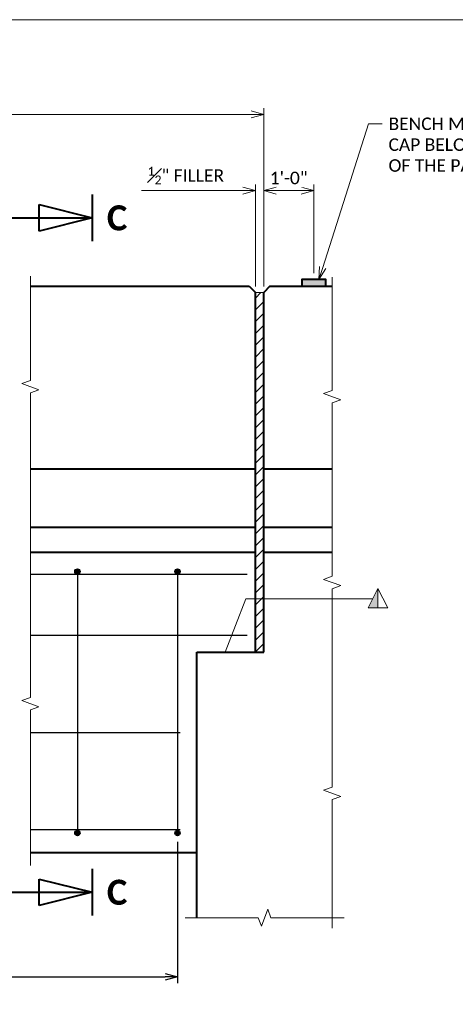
# Model space of a CAD drawing. Extents: x -1726 to 174, y -2769 to -2517.
# Tile 6 of 13: x -1612 to -1560, y -2635 to -2517. Entities that reach past the tile are written whole.
import ezdxf
from ezdxf import colors
from ezdxf.entities.mleader import LeaderData, LeaderLine
from ezdxf.enums import TextEntityAlignment as Align
from ezdxf.math import Vec2, Vec3

# ---------------------------------------------------------------- set-up
doc = ezdxf.new("R2010")
doc.units = 0
doc.header["$MEASUREMENT"] = 0
for name, color, linetype, lineweight in [('B_ANNO', 7, 'Continuous', 18), ('B_ANNO_BREAK', 7, 'Continuous', 18), ('B_ANNO_DIM', 7, 'Continuous', 18), ('B_ANNO_SYMB', 7, 'Continuous', 18), ('B_ANNO_TEXT', 7, 'Continuous', 18), ('B_CONC_ABUT', 30, 'Continuous', 40), ('B_CONC_FTG', 32, 'Continuous', 40), ('B_CONC_PPT', 12, 'Continuous', 40), ('B_DETAIL', 7, 'Continuous', 18), ('B_REBAR', 5, 'Continuous', 25)]:
    doc.layers.add(name, color=color, linetype=linetype, lineweight=lineweight)
doc.layers.add('B_ANNO_NOPLOT', color=47, linetype='Continuous', lineweight=18, plot=False)
doc.styles.add('Annotative', font='calibri.ttf', dxfattribs={"height": 0.0625})
doc.styles.get("Standard").update_dxf_attribs({"font": 'calibri.ttf'})
doc.styles.add('Title', font='calibrib.ttf', dxfattribs={"height": 0.125})
doc.dimstyles.new('Annotative', dxfattribs={"dimscale": 0, "dimtxt": 0.0625, "dimasz": 0.0625, "dimexe": 0.03125, "dimexo": 0.03125, "dimgap": 0.03125, "dimtad": 1, "dimdec": 3, "dimzin": 3, "dimdsep": 46, "dimlunit": 4, "dimtxsty": 'Standard', "dimblk": 'OPEN30', "dimcen": 0.03125, "dimaunit": 1, "dimadec": 0, "dimazin": 3, "dimtfac": 0.75, "dimtdec": 3, "dimtofl": 0, "dimtmove": 0, "dimatfit": 3, "dimldrblk": 'OPEN30', "dimfxl": 1, "dimtfill": 1, "dimfrac": 1, "dimtolj": 1, "dimtzin": 0, "dimarcsym": 0})

# ---------------------------------------------------------------- blocks, each defined once
blk = doc.blocks.new('SECTION')
at = {"layer": 'B_ANNO', "lineweight": 40}
for p, q in [((-1.5, 1.404), (-1.5, -1.404)), ((-4.665, -0.79125), (-4.665, 0.79125)), ((-4.665, 0.79125), (-1.5, 0)), ((-6.353, 0), (-1.5, 0)), ((-1.5, 0), (-4.665, -0.79125))]:
    blk.add_line(p, q, dxfattribs=at)
at = {"style": 'Title'}
blk.add_attdef('A', text='', height=1.5, dxfattribs=at).set_placement((0, 0), align=Align.MIDDLE_CENTER)
blk = doc.blocks.new('_Open30')
at = {"color": 0, "linetype": 'ByBlock', "lineweight": -2}
for p, q in [((-1, 0.268), (0, 0)), ((0, 0), (-1, -0.268)), ((0, 0), (-1, 0))]:
    blk.add_line(p, q, dxfattribs=at)
blk = doc.blocks.new('*D747')
at = {"layer": 'B_ANNO_DIM', "color": 0, "lineweight": -2, "transparency": 16777216}
for p, q in [((24.37, 153.42), (24.37, 136.51)), ((132.94, 153.42), (132.94, 136.51)), ((25.87, 137.26), (131.44, 137.26))]:
    blk.add_line(p, q, dxfattribs=at)
at = {"layer": 'Defpoints', "color": 0, "transparency": 16777216}
for p in [(24.37, 154.17), (132.94, 154.17), (132.94, 137.26)]:
    blk.add_point(p, dxfattribs=at)
at = {"layer": 'B_ANNO_DIM', "color": 0, "lineweight": -2, "transparency": 16777216, "xscale": 1.5, "yscale": 1.5, "zscale": 1.5, "rotation": 180}
blk.add_blockref('_Open30', (24.37, 137.26), dxfattribs=at)
at = {"layer": 'B_ANNO_DIM', "color": 0, "lineweight": -2, "transparency": 16777216, "xscale": 1.5, "yscale": 1.5, "zscale": 1.5}
blk.add_blockref('_Open30', (132.94, 137.26), dxfattribs=at)
at = {"layer": 'B_ANNO_DIM', "color": 0, "transparency": 16777216, "insert": (67.38, 139.03), "char_height": 1.5, "attachment_point": 5}
blk.add_mtext('\\A1;    SPA. @ 1\'-0" =              - R407 (WING   )', dxfattribs=at)
blk = doc.blocks.new('*U68')
at = {"layer": 'B_ANNO_NOPLOT', "flags": 128}
blk.add_lwpolyline([(0, 291.7697), (0, 543.7697), (323.9277, 543.7697), (323.9277, 530.6249), (378, 530.6249), (378, 332.2693), (316.5708, 332.2693), (316.5708, 291.7697)], close=True, dxfattribs=at)
blk = doc.blocks.new('*U107')
at = {"layer": 'B_ANNO_NOPLOT', "flags": 128}
blk.add_lwpolyline([(0, 583.5395), (0, 835.5395), (323.9277, 835.5395), (323.9277, 822.3946), (378, 822.3946), (378, 624.0391), (316.5708, 624.0391), (316.5708, 583.5395)], close=True, dxfattribs=at)
blk = doc.blocks.new('*U764')
at = {"layer": 'B_ANNO_NOPLOT', "flags": 128}
blk.add_lwpolyline([(0, 875.31), (0, 1127.31), (323.93, 1127.31), (323.93, 1114.16), (378, 1114.16), (378, 915.81), (316.57, 915.81), (316.57, 875.31)], close=True, dxfattribs=at)
at = {"layer": 'B_ANNO_TEXT', "style": 'Annotative'}
for tag, p in [('WING#1', (91.63, 1116.72)), ('LENGW2', (94.58, 1116.72)), ('WING#2A', (107.92, 1116.72)), ('SPA4', (46.89, 1010.06)), ('TOTAL_2', (64.71, 1010.06)), ('WING#2', (85.12, 1010.04))]:
    blk.add_attdef(tag, p, '', height=1.5, dxfattribs=at)
blk = doc.blocks.new('AnonymousCell6')
at = {"layer": 'B_REBAR'}
h = blk.add_hatch(color=256, dxfattribs=at)
edge = h.paths.add_edge_path()
edge.add_arc((0, 15.68), 0.318, 0, 360)
h = blk.add_hatch(color=256, dxfattribs=at)
edge = h.paths.add_edge_path()
edge.add_arc((0, -15.68), 0.318, 0, 360)
blk.add_line((0, 16), (0, -16), dxfattribs=at)
for centre in [(0, 15.68), (0, -15.68)]:
    blk.add_circle(centre, 0.318, dxfattribs=at)
blk = doc.blocks.new('*D726')
at = {"layer": 'B_ANNO_DIM', "color": 0, "lineweight": -2, "transparency": 16777216}
for p, q in [((21.87, 1387.11), (21.87, 1408.48)), ((143.27, 1387.11), (143.27, 1408.48)), ((23.37, 1407.73), (141.77, 1407.73))]:
    blk.add_line(p, q, dxfattribs=at)
at = {"layer": 'Defpoints', "color": 0, "transparency": 16777216}
for p in [(143.27, 1407.73), (21.87, 1386.36), (143.27, 1386.36)]:
    blk.add_point(p, dxfattribs=at)
at = {"layer": 'B_ANNO_DIM', "color": 0, "lineweight": -2, "transparency": 16777216, "xscale": 1.5, "yscale": 1.5, "zscale": 1.5, "rotation": 180}
blk.add_blockref('_Open30', (21.87, 1407.73), dxfattribs=at)
at = {"layer": 'B_ANNO_DIM', "color": 0, "lineweight": -2, "transparency": 16777216, "xscale": 1.5, "yscale": 1.5, "zscale": 1.5}
blk.add_blockref('_Open30', (143.27, 1407.73), dxfattribs=at)
at = {"layer": 'B_ANNO_DIM', "color": 0, "transparency": 16777216, "insert": (81.29, 1409.23), "char_height": 1.5, "attachment_point": 5, "bg_fill": 3, "box_fill_scale": 1.25, "bg_fill_color": 256, "bg_fill_true_color": 13158600, "bg_fill_transparency": 0}
blk.add_mtext('\\A1;  ', dxfattribs=at)
blk = doc.blocks.new('*D729')
at = {"color": 0, "lineweight": -2, "transparency": 16777216}
for p, q in [((149.27, 1388.7), (149.27, 1399.33)), ((147.77, 1398.58), (144.77, 1398.58))]:
    blk.add_line(p, q, dxfattribs=at)
at = {"layer": 'Defpoints', "color": 0, "transparency": 16777216}
blk.add_point((149.27, 1387.95), dxfattribs=at)
at = {"color": 0, "lineweight": -2, "transparency": 16777216, "xscale": 1.5, "yscale": 1.5, "zscale": 1.5, "rotation": 180}
blk.add_blockref('_Open30', (143.27, 1398.58), dxfattribs=at)
at = {"color": 0, "lineweight": -2, "transparency": 16777216, "xscale": 1.5, "yscale": 1.5, "zscale": 1.5}
blk.add_blockref('_Open30', (149.27, 1398.58), dxfattribs=at)
at = {"color": 0, "transparency": 16777216, "insert": (146.27, 1400.1), "char_height": 1.5, "attachment_point": 5, "bg_fill": 3, "box_fill_scale": 1.25, "bg_fill_color": 256, "bg_fill_true_color": 13158600, "bg_fill_transparency": 0}
blk.add_mtext('\\A1;1\'-0"', dxfattribs=at)
at = {"layer": 'Defpoints', "color": 0, "transparency": 16777216}
blk.add_point((143.27, 1398.58), dxfattribs=at)
blk.add_point((143.27, 1398.58), dxfattribs=at)
blk = doc.blocks.new('*D712')
at = {"color": 0, "lineweight": -2, "transparency": 16777216}
for p, q in [((142.27, 1387.11), (142.27, 1399.33)), ((140.77, 1398.58), (128.61, 1398.58)), ((144.77, 1398.58), (146.27, 1398.58))]:
    blk.add_line(p, q, dxfattribs=at)
at = {"layer": 'Defpoints', "color": 0, "transparency": 16777216}
for p in [(142.27, 1398.58), (143.27, 1398.58), (142.27, 1386.36)]:
    blk.add_point(p, dxfattribs=at)
at = {"color": 0, "lineweight": -2, "transparency": 16777216, "xscale": 1.5, "yscale": 1.5, "zscale": 1.5}
blk.add_blockref('_Open30', (142.27, 1398.58), dxfattribs=at)
at = {"color": 0, "lineweight": -2, "transparency": 16777216, "xscale": 1.5, "yscale": 1.5, "zscale": 1.5, "rotation": 180}
blk.add_blockref('_Open30', (143.27, 1398.58), dxfattribs=at)
at = {"color": 0, "transparency": 16777216, "insert": (133.94, 1400.39), "char_height": 1.5, "attachment_point": 5, "bg_fill": 3, "box_fill_scale": 1.25, "bg_fill_color": 256, "bg_fill_true_color": 13158600, "bg_fill_transparency": 0}
blk.add_mtext('\\A1;{\\H0.7x;\\S1#2;}" FILLER', dxfattribs=at)
blk = doc.blocks.new('AnonymousCell150')
at = {"layer": 'B_ANNO_SYMB'}
blk.add_hatch(color=256, dxfattribs=at).paths.add_polyline_path([(0, 1.173), (-1.173, -1.171), (0, -1.171)])
at = {"layer": 'B_ANNO_SYMB', "flags": 128}
for points in [[(0, 1.173), (0, -1.171), (-1.173, -1.171), (0, 1.173)], [(0, 1.173), (-1.173, -1.171), (0, -1.171), (0, 1.173)], [(0, 1.173), (0, -1.171), (1.171, -1.171), (0, 1.173)]]:
    blk.add_lwpolyline(points, dxfattribs=at)
blk = doc.blocks.new('INS_FOOTING_BASE')
at = {"layer": 'B_ANNO_BREAK', "flags": 128}
blk.add_lwpolyline([(115.295, 150.583), (115.295, 169.2432), (116.3259, 169.6184), (114.2641, 170.3689), (115.295, 170.7441), (115.295, 207.2444), (116.3259, 207.6196), (114.2641, 208.3701), (115.295, 208.7453), (115.295, 221.248)], dxfattribs=at)
at = {"layer": 'B_ANNO_NOPLOT', "flags": 128}
blk.add_lwpolyline([(0, 0), (0, 252), (323.9277, 252), (323.9277, 238.8552), (378, 238.8552), (378, 40.4996), (316.5708, 40.4996), (316.5708, 0)], close=True, dxfattribs=at)
at = {"xscale": 2, "yscale": 2, "zscale": 2}
for p in [(125.6952, 228.2396), (125.6952, 147.3926)]:
    blk.add_blockref('SECTION', p, dxfattribs=at).add_auto_attribs({'A': 'C'})
at = {"layer": 'B_ANNO_DIM', "style": 'Annotative'}
for tag, p in [('ALOC1', (319.8668, 229.0216)), ('ALOC2', (327.5573, 229.0432))]:
    blk.add_attdef(tag, text='', height=1.5, dxfattribs=at).set_placement(p, align=Align.TOP_CENTER)
for tag, p in [('ELEV.', (1.3221, 192.7395)), ('#SPA', (46.9347, 138.478)), ('TOTAL', (64.7408, 138.333)), ('WING#1', (85.1965, 138.4108)), ('BAR#1', (206.8852, 70.876)), ('BAR#2', (237.9402, 55.6343)), ('BAR#3', (222.166, 22.8607))]:
    blk.add_attdef(tag, p, '', height=1.5, dxfattribs=at)
at = {"layer": 'B_ANNO_DIM'}
dim = blk.add_linear_dim(base=(132.9374, 137.2607), p1=(24.371, 154.167), p2=(132.9374, 154.167), text='    SPA. @ 1\'-0" =              - R407 (WING   )', dimstyle='Annotative', override={"dimtfill": 0}, dxfattribs=at)
dim.commit()
dim.dimension.update_dxf_attribs({"geometry": '*D747', "text_midpoint": (67.3751, 137.2607), "dimtype": 128})
blk = doc.blocks.new('*U711')
at = {"layer": 'B_CONC_PPT'}
blk.add_hatch(color=256, dxfattribs=at).paths.add_polyline_path([(147.8333, 1387.1209), (150.7162, 1387.1209), (150.7162, 1387.9496), (147.8333, 1387.9496)])
at = {"layer": 'B_DETAIL'}
h = blk.add_hatch(dxfattribs=at)
h.set_pattern_fill('USER', color=256, angle=45, style=0, pattern_type=0)
h.set_pattern_definition([(45, (161.0275, 1386.3649), (-0.707107, 0.707107), [])])
h.paths.add_polyline_path([(143.274, 1386.3649), (143.274, 1343.2459), (142.274, 1343.2459), (142.274, 1386.3649)])
at = {"layer": 'B_ANNO_BREAK', "flags": 128}
for points in [[(151.475, 1310.1487), (151.475, 1325.5774), (152.5059, 1325.9526), (150.4441, 1326.7031), (151.475, 1327.0783), (151.475, 1350.8566), (152.5059, 1351.2319), (150.4441, 1351.9823), (151.475, 1352.3576), (151.475, 1373.1406), (152.5059, 1373.5158), (150.4441, 1374.2663), (151.475, 1374.6415), (151.475, 1388.2031)], [(133.8521, 1311.4189), (142.6277, 1311.4189), (143.0029, 1310.388), (143.7534, 1312.4499), (144.1286, 1311.4189), (152.9079, 1311.4189)]]:
    blk.add_lwpolyline(points, dxfattribs=at)
at = {"layer": 'B_ANNO_NOPLOT', "flags": 128}
blk.add_lwpolyline([(0, 1167.0789), (0, 1419.0789), (323.9277, 1419.0789), (323.9277, 1405.9341), (378, 1405.9341), (378, 1207.5785), (316.5708, 1207.5785), (316.5708, 1167.0789)], close=True, dxfattribs=at)
at = {"layer": 'B_CONC_ABUT'}
for p, q in [((143.274, 1355.2459), (151.475, 1355.2459)), ((143.274, 1343.2459), (143.274, 1355.2459)), ((135.274, 1311.4189), (135.274, 1343.2459)), ((135.274, 1343.2459), (143.274, 1343.2459))]:
    blk.add_line(p, q, dxfattribs=at)
at = {"layer": 'B_CONC_FTG'}
for p, q in [((115.295, 1355.2459), (142.274, 1355.2459)), ((142.274, 1343.2459), (142.274, 1355.2459)), ((115.295, 1319.2459), (135.274, 1319.2459))]:
    blk.add_line(p, q, dxfattribs=at)
at = {"layer": 'B_CONC_PPT'}
for p, q in [((115.295, 1387.1209), (141.524, 1387.1209)), ((141.524, 1387.1209), (142.274, 1386.3649)), ((144.024, 1387.1209), (143.274, 1386.3649)), ((144.024, 1387.1209), (151.475, 1387.1209)), ((142.274, 1355.2459), (142.274, 1386.3649)), ((143.274, 1355.2459), (143.274, 1386.3649)), ((115.295, 1365.2459), (142.274, 1365.2459)), ((143.274, 1365.2459), (151.475, 1365.2459)), ((115.295, 1358.2459), (142.274, 1358.2459)), ((143.274, 1358.2459), (151.475, 1358.2459))]:
    blk.add_line(p, q, dxfattribs=at)
at = {"layer": 'B_CONC_PPT', "flags": 128}
blk.add_lwpolyline([(147.8333, 1387.1209), (150.7162, 1387.1209), (150.7162, 1387.9496), (147.8333, 1387.9496), (147.8333, 1387.1209)], dxfattribs=at)
at = {"layer": 'B_REBAR'}
for p, q in [((141.274, 1352.5569), (115.295, 1352.5569)), ((141.274, 1345.2459), (115.295, 1345.2459)), ((133.274, 1333.5899), (115.295, 1333.5899)), ((133.274, 1321.9349), (115.295, 1321.9349))]:
    blk.add_line(p, q, dxfattribs=at)
for name, p in [('AnonymousCell6', (120.937, 1337.2459)), ('AnonymousCell6', (132.937, 1337.2459)), ('AnonymousCell150', (156.9717, 1349.7288))]:
    blk.add_blockref(name, p)
ml = blk.add_multileader_mtext('Standard')
ml.set_content('BENCH MARK CAP (WHEN SUPPLIED) AVOID PLACING A BENCH MARK\\PCAP BELOW A RAIL OR FENCE SYSTEM THAT IS ATTACHED TO THE TOP\\POF THE PARAPET', color=256)
ml.set_leader_properties()
ml.set_arrow_properties(name='OPEN30')
ml.build(insert=Vec2(0, 0))
ml.multileader.update_dxf_attribs({"text_right_attachment_type": 3, "dogleg_length": 0.0625, "arrow_head_size": 1.5, "scale": 24})
ctx = ml.context
ctx.base_point, ctx.scale, ctx.char_height, ctx.arrow_head_size, ctx.landing_gap_size, ctx.plane_origin = Vec3(157.4902, 1406.5878), 24, 1.5, 1.5, 0.75, Vec3(149.8988, 1387.9496)
ctx.right_attachment = 3
notes = []
notes.append((ctx, [(0, (1, 1, 0), (155.9902, 1406.5878), (1, 0), 1.5, [(0, [(149.8988, 1387.9496), (155.825, 1406.5878), (155.9388, 1406.5878)], 0, [])])]))
ctx.mtext.insert, ctx.mtext.width, ctx.mtext.flow_direction = Vec3(158.2402, 1407.3488), 72.570017, 5
at = {"layer": 'B_ANNO_DIM'}
blk.add_leader([(138.6362, 1343.2459), (141.1253, 1349.6277), (156.3342, 1349.6277)], dimstyle='Annotative', override={"dimscale": 0, "dimgap": 0.03125, "dimtad": 0}, dxfattribs=at)
for ctx, leaders in notes:
    for number, flags, end, landing, length, lines in leaders:
        leader = LeaderData()
        leader.index, (leader.has_last_leader_line, leader.has_dogleg_vector, leader.attachment_direction) = number, flags
        leader.last_leader_point, leader.dogleg_vector, leader.dogleg_length = Vec3(end), Vec3(landing), length
        for number, points, colour, breaks in lines:
            line = LeaderLine()
            line.index, line.vertices, line.color, line.breaks = number, Vec3.list(points), colors.encode_raw_color(colour), breaks
            leader.lines.append(line)
        ctx.leaders.append(leader)
dim = blk.add_linear_dim(base=(143.274, 1407.7301), p1=(21.871, 1386.3649), p2=(143.274, 1386.3649), text='  ', dimstyle='Annotative', dxfattribs=at)
dim.commit()
dim.dimension.update_dxf_attribs({"geometry": '*D726', "text_midpoint": (81.2858, 1407.7301), "dimtype": 160})
at = {"layer": 'B_DETAIL'}
blk.add_line((142.274, 1386.3649), (143.274, 1386.3649), dxfattribs=at)
at = {"style": 'Annotative'}
blk.add_attdef('LENGW1', (78.2764, 1408.4522), '', height=1.5, dxfattribs=at)
dim = blk.add_linear_dim(base=(143.274, 1398.5769), p1=(149.2747, 1387.9496), p2=(143.274, 1398.5769), text='1\'-0"', dimstyle='Annotative')
dim.commit()
dim.dimension.update_dxf_attribs({"geometry": '*D729', "text_midpoint": (146.2744, 1400.0954)})
dim = blk.add_linear_dim(base=(142.274, 1398.5769), p1=(143.274, 1398.5769), p2=(142.274, 1386.3649), text='{\\H0.7x;\\S1#2;}" FILLER', dimstyle='Annotative')
dim.commit()
dim.dimension.update_dxf_attribs({"geometry": '*D712', "text_midpoint": (133.9403, 1398.5769), "dimtype": 160})

msp = doc.modelspace()

# ---------------------------------------------------------------- block references
msp.add_blockref('*U68', (-1726.16, -3060.98))

# ---------------------------------------------------------------- next in the draw order: block references
msp.add_blockref('*U107', (-1726.16, -3352.75))

# ---------------------------------------------------------------- next in the draw order: block references
msp.add_blockref('*U764', (-1726.16, -3644.52))

# ---------------------------------------------------------------- next in the draw order: block references
msp.add_blockref('INS_FOOTING_BASE', (-1726.16, -2769.21))

# ---------------------------------------------------------------- next in the draw order: block references
at = {"layer": 'B_ANNO_DIM'}
msp.add_blockref('*U711', (-1726.16, -3936.29), dxfattribs=at)

doc.saveas('drawing.dxf')
